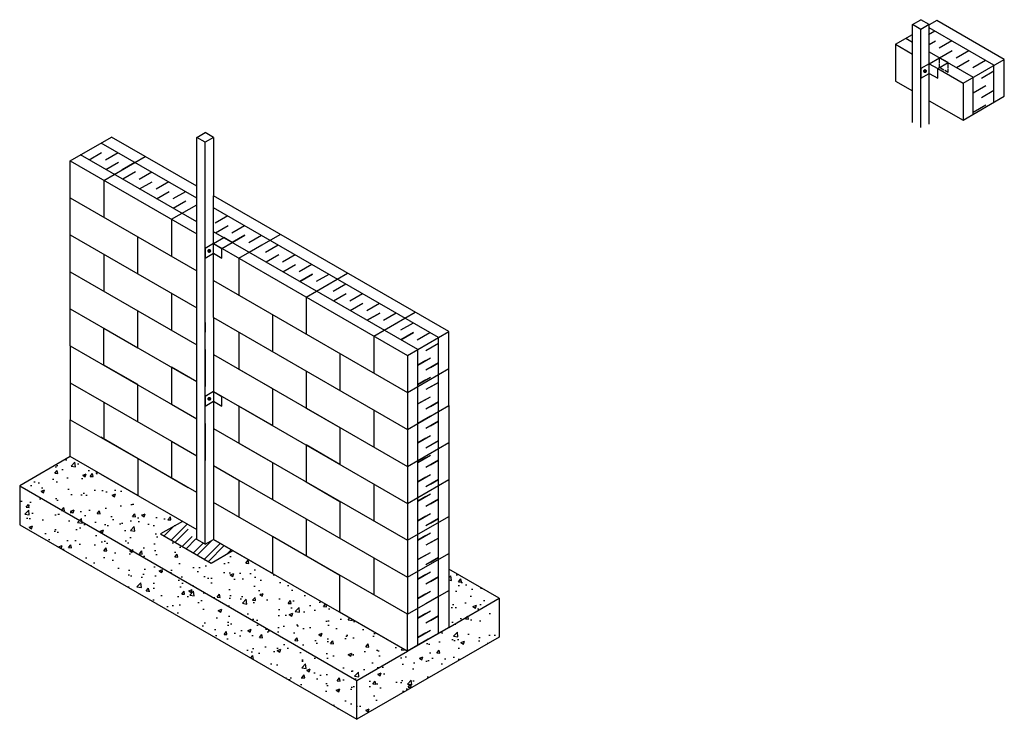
# Model space of a CAD drawing. Extents: x -1449 to 3609, y -214 to 3382.
import ezdxf

# ---------------------------------------------------------------- set-up
doc = ezdxf.new("R2010")
doc.units = 0
doc.header["$LTSCALE"] = 4
doc.linetypes.add('P-ORD', pattern=[6, 5, -1])
for name, color, linetype in [('ACIER', 6, 'CONTINUOUS'), ('BETON', 7, 'CONTINUOUS'), ('ISOBLOC', 3, 'CONTINUOUS'), ('ISOLANT', 9, 'CONTINUOUS')]:
    doc.layers.add(name, color=color, linetype=linetype)

msp = doc.modelspace()

# ---------------------------------------------------------------- hatches: boundary and pattern name
at = {"layer": 'ACIER'}
h = msp.add_hatch(dxfattribs=at)
h.set_pattern_fill('STEEL', color=256, scale=20, style=0)
h.set_pattern_definition([(45, (0, 0), (-44.9013, 44.9013), []), (45, (0, 31.75), (-44.9013, 44.9013), [])])
h.paths.add_polyline_path([(-453.2, 711.3), (-496.5, 686.3), (-583.2, 736.3), (-583.2, 786.3), (-613.2, 803.7), (-725, 739.1), (-465.2, 589.1), (-353.4, 653.7)])
at = {"layer": 'BETON'}
h = msp.add_hatch(dxfattribs=at)
h.set_pattern_fill('AR-CONC', color=256, style=0)
h.paths.add_polyline_path([(-1032.9, 1046), (-1189.4, 1136.3), (-1449.2, 986.3), (282.9, -13.7), (542.7, 136.3), (-353.4, 653.7), (-465.2, 589.1), (-725, 739.1), (-613.2, 803.7)])
h = msp.add_hatch(dxfattribs=at)
h.set_pattern_fill('AR-CONC', color=256, style=0)
h.paths.add_polyline_path([(-1449.2, 986.3), (-1449.2, 786.3), (282.9, -213.7), (282.9, -13.7)])
h.paths.add_polyline_path([(1014.7, 208.8), (1014.7, 408.8), (754.9, 258.8), (542.7, 136.3), (282.9, -13.7), (282.9, -213.7)])
h.paths.add_polyline_path([(754.9, 558.8), (754.9, 258.8), (1014.7, 408.8)])

# ---------------------------------------------------------------- linework, layer by layer
at = {"layer": 'ACIER'}
for p, q in [((3137.1, 3357.1), (3180.4, 3382.1)), ((3137.1, 2934.8), (3137.1, 3357.1)), ((3137.1, 2853.5), (3137.1, 3357.1)), ((3180.5, 3332.1), (3137.1, 3357.1)), ((3223.8, 3357.1), (3180.4, 3382.1)), ((3223.8, 3357.1), (3180.5, 3332.1)), ((3223.8, 2845), (3223.8, 3357.1)), ((3180.5, 2909.8), (3180.5, 3332.1)), ((3180.5, 2909.8), (3180.5, 3332.1)), ((3180.5, 2828.5), (3180.5, 3332.1)), ((3223.8, 3155.7), (3180.5, 3130.7)), ((3223.8, 3155.7), (3276.8, 3186.3)), ((3223.8, 3155.7), (3267.1, 3130.7)), ((3267.1, 3130.7), (3320.1, 3161.3)), ((3320.1, 3161.3), (3276.8, 3186.3)), ((3180.5, 3130.7), (3180.5, 3080.7)), ((3180.5, 3080.7), (3223.8, 3105.7)), ((3223.8, 3105.7), (3267.1, 3080.7)), ((3267.1, 3080.7), (3267.1, 3130.7)), ((-539.9, 2777.3), (-496.6, 2802.3)), ((-453.2, 2777.3), (-496.6, 2802.3)), ((-539.9, 2273.7), (-539.9, 2777.3)), ((-496.5, 2752.3), (-539.9, 2777.3)), ((-453.2, 2777.3), (-496.5, 2752.3)), ((-496.5, 2248.7), (-496.5, 2752.3)), ((-453.2, 2777.3), (-453.2, 2476.3)), ((-453.2, 2273.7), (-453.2, 2476.3)), ((-539.9, 1851.4), (-539.9, 2273.7)), ((-496.5, 1826.3), (-496.5, 2248.7)), ((-453.2, 2231.3), (-496.5, 2206.3)), ((-453.2, 1851.3), (-453.2, 2273.7)), ((-453.2, 2231.3), (-400.2, 2262)), ((-453.2, 2231.3), (-409.9, 2206.3)), ((-409.9, 2206.3), (-356.9, 2237)), ((-356.9, 2237), (-400.2, 2262)), ((-496.5, 2206.3), (-496.5, 2156.3)), ((-496.5, 2156.3), (-453.2, 2181.3)), ((-453.2, 2181.3), (-409.9, 2156.3)), ((-409.9, 2156.3), (-409.9, 2206.3)), ((-539.8, 711.3), (-539.9, 1851.4)), ((-496.5, 686.3), (-496.5, 1826.3)), ((-496.5, 1826.3), (-496.5, 1776.3)), ((-453.2, 1851.3), (-453.2, 711.3)), ((-453.2, 1471.3), (-496.5, 1446.3)), ((-453.2, 1471.3), (-409.9, 1446.3)), ((-496.5, 1446.3), (-496.5, 1396.3)), ((-496.5, 1396.3), (-453.2, 1421.3)), ((-453.2, 1421.3), (-409.9, 1396.3)), ((-409.9, 1396.3), (-409.9, 1446.3)), ((-496.5, 686.3), (-539.8, 711.3)), ((-496.5, 686.3), (-453.2, 711.3))]:
    msp.add_line(p, q, dxfattribs=at)
at = {"layer": 'ACIER', "linetype": 'P-ORD'}
for p, q in [((3276.8, 3136.3), (3276.8, 3186.3)), ((3320.1, 3111.3), (3276.8, 3136.3)), ((3320.1, 3111.3), (3320.1, 3161.3))]:
    msp.add_line(p, q, dxfattribs=at)
at = {"layer": 'ACIER', "const_width": 10}
for points in [[(3196.7, 3117.9, 1), (3206.7, 3117.9, 1)], [(-480.3, 2193.5, 1), (-470.3, 2193.5, 1)], [(-480.3, 1433.5, 1), (-470.3, 1433.5, 1)]]:
    msp.add_lwpolyline(points, format="xyb", close=True, dxfattribs=at)
at = {"layer": 'BETON'}
for p, q in [((-1189.4, 1136.3), (-1449.2, 986.3)), ((-1449.2, 986.3), (282.9, -13.7)), ((-1449.2, 986.3), (-1449.2, 786.3)), ((-1449.2, 786.3), (282.9, -213.7)), ((-613.2, 803.7), (-725, 739.1)), ((-725, 739.1), (-465.2, 589.1)), ((-465.2, 589.1), (-353.4, 653.7)), ((1014.7, 408.8), (754.9, 558.8)), ((754.9, 258.8), (1014.7, 408.8)), ((1014.7, 408.8), (1014.7, 208.8)), ((542.7, 136.3), (754.9, 258.8)), ((1014.7, 208.8), (282.9, -213.7)), ((282.9, -13.7), (542.7, 136.3)), ((282.9, -213.7), (282.9, -13.7))]:
    msp.add_line(p, q, dxfattribs=at)
at = {"layer": 'ISOBLOC'}
for p, q in [((3262.8, 3378.2), (3223.8, 3355.7)), ((3556.1, 3147.6), (3223.8, 3339.4)), ((3609.2, 3178.2), (3262.8, 3378.2)), ((3050.6, 3255.7), (3137.1, 3305.7)), ((3050.6, 3255.7), (3050.6, 3065.7)), ((3050.6, 3255.7), (3137.1, 3205.7)), ((3103.6, 3286.3), (3137.1, 3267)), ((3223.8, 3216.9), (3450, 3086.3)), ((3397, 3055.7), (3609.2, 3178.2)), ((3556.1, 2957.6), (3556.1, 3147.6)), ((3609.2, 2988.2), (3609.2, 3178.2)), ((3267.1, 3130.7), (3397, 3055.7)), ((3450, 2896.3), (3450, 3086.3)), ((3050.6, 3065.7), (3137.1, 3015.7)), ((3397, 3055.7), (3397, 2865.7)), ((3397, 3055.7), (3397, 2865.7)), ((3397, 2865.7), (3609.2, 2988.2)), ((3223.8, 2965.7), (3397, 2865.7)), ((-1189.4, 2656.3), (-977.2, 2778.8)), ((-539.9, 2465.1), (-1030.2, 2748.2)), ((-539.9, 2526.4), (-977.2, 2778.8)), ((-539.9, 2342.6), (-1136.3, 2687)), ((-1189.4, 2466.3), (-1189.4, 2656.3)), ((-1189.4, 2656.3), (-539.9, 2281.4)), ((-1016.2, 2556.3), (-804, 2678.8)), ((-1016.2, 2556.3), (-1016.2, 2366.3)), ((-1189.4, 2276.3), (-1189.4, 2466.3)), ((-1189.4, 2466.3), (-539.9, 2091.4)), ((-669.8, 2356.3), (-539.9, 2431.3)), ((754.9, 1778.8), (-453.2, 2476.3)), ((701.8, 1748.2), (-453.2, 2415.1)), ((-669.8, 2356.3), (-669.8, 2166.3)), ((-1189.4, 2086.3), (-1189.4, 2276.3)), ((-1189.4, 2276.3), (-539.9, 1901.4)), ((595.7, 1687), (-453.2, 2292.6)), ((-323.3, 2156.3), (-111.2, 2278.8)), ((-843, 2076.3), (-843, 2266.3)), ((-453.2, 2231.3), (542.7, 1656.3)), ((-1016.2, 2176.3), (-1016.2, 1986.3)), ((-323.3, 2156.3), (-323.3, 1966.3)), ((-1189.4, 1896.3), (-1189.4, 2086.3)), ((-1189.4, 2086.3), (-583.2, 1736.4)), ((23.1, 1956.3), (235.2, 2078.8)), ((-453.2, 2041.3), (542.7, 1466.3)), ((-669.8, 1976.3), (-669.8, 1786.3)), ((23.1, 1956.3), (23.1, 1766.3)), ((-1189.4, 1706.3), (-1189.4, 1896.3)), ((-1189.4, 1896.3), (-583.2, 1546.4)), ((-843, 1696.3), (-843, 1886.3)), ((-843, 1886.3), (-539.9, 1711.3)), ((369.5, 1756.3), (581.7, 1878.8)), ((-453.2, 1851.3), (542.7, 1276.3)), ((-150.1, 1866.3), (-150.1, 1676.3)), ((-1016.2, 1606.3), (-1016.2, 1796.3)), ((-1016.2, 1796.3), (-843, 1696.3)), ((-323.3, 1776.3), (-323.3, 1586.3)), ((542.7, 1656.3), (754.9, 1778.8)), ((754.9, 1398.8), (754.9, 1778.8)), ((369.5, 1756.3), (369.5, 1566.3)), ((701.8, 228.2), (701.8, 1748.2)), ((-1189.4, 1706.3), (-1189.4, 1516.3)), ((-1189.4, 1706.3), (-583.2, 1356.4)), ((-496.5, 1686.3), (-496.5, 1496.3)), ((595.7, 167), (595.7, 1687)), ((-453.2, 1661.3), (542.7, 1086.3)), ((196.3, 1666.3), (196.3, 1476.3)), ((542.7, 1656.3), (542.7, 1276.3)), ((-843, 1506.3), (-1016.2, 1606.3)), ((-539.9, 1521.3), (-669.8, 1596.3)), ((-669.8, 1596.3), (-669.8, 1406.3)), ((-323.3, 1586.3), (-150.1, 1486.3)), ((23.1, 1576.3), (23.1, 1386.3)), ((542.7, 1466.3), (754.9, 1588.8)), ((-1189.4, 1516.3), (-1016.2, 1416.3)), ((-1189.4, 1516.3), (-1189.4, 1326.3)), ((-843, 1316.3), (-843, 1506.3)), ((-453.2, 1471.3), (542.7, 896.3)), ((-150.1, 1486.3), (-150.1, 1296.3)), ((-1016.2, 1416.3), (-669.8, 1216.3)), ((-1016.2, 1416.3), (-1016.2, 1226.3)), ((-669.8, 1406.3), (-539.9, 1331.3)), ((-150.1, 1296.3), (-323.3, 1396.3)), ((-323.3, 1396.3), (-323.3, 1206.3)), ((23.1, 1386.3), (196.3, 1286.3)), ((369.5, 1376.3), (369.5, 1186.3)), ((542.7, 1276.3), (754.9, 1398.8)), ((754.9, 1398.8), (754.9, 258.8)), ((-1189.4, 1136.3), (-1189.4, 1326.3)), ((-1189.4, 1326.3), (-843, 1126.3)), ((-496.5, 1306.3), (-496.5, 1116.3)), ((-453.2, 1281.3), (542.7, 706.3)), ((196.3, 1286.3), (196.3, 1096.3)), ((542.7, 1276.3), (542.7, 516.3)), ((-583.2, 976.3), (-1032.9, 1236)), ((-669.8, 1216.3), (-539.8, 1141.3)), ((-669.8, 1216.3), (-669.8, 1026.3)), ((-323.3, 1206.3), (-150.1, 1106.3)), ((196.3, 1096.3), (23.1, 1196.3)), ((23.1, 1196.3), (23.1, 1006.3)), ((542.7, 1086.3), (754.9, 1208.8)), ((-843, 936.3), (-1189.4, 1136.3)), ((-539.8, 951.3), (-843, 1126.3)), ((-843, 1126.3), (-843, 936.3)), ((-453.2, 1091.3), (-323.3, 1016.3)), ((-150.1, 1106.3), (-150.1, 916.3)), ((-1032.9, 1046), (-539.8, 761.3)), ((-323.3, 1016.3), (23.1, 816.3)), ((-323.3, 1016.3), (-323.3, 826.3)), ((542.7, 896.3), (754.9, 1018.8)), ((23.1, 1006.3), (196.3, 906.3)), ((369.5, 996.3), (369.5, 806.3)), ((-496.5, 736.3), (-496.5, 926.3)), ((542.7, 326.3), (-453.2, 901.3)), ((196.3, 906.3), (196.3, 716.3)), ((23.1, 816.3), (369.5, 616.3)), ((23.1, 816.3), (23.1, 626.3)), ((542.7, 706.3), (754.9, 828.8)), ((-150.1, 536.3), (-453.2, 711.3)), ((-453.2, 711.3), (542.7, 136.3)), ((196.3, 526.3), (-150.1, 726.3)), ((-150.1, 726.3), (-150.1, 536.3)), ((369.5, 616.3), (542.7, 516.3)), ((369.5, 616.3), (369.5, 426.3)), ((542.7, 516.3), (754.9, 638.8)), ((196.3, 336.3), (196.3, 526.3)), ((542.7, 516.3), (542.7, 326.3)), ((542.7, 326.3), (754.9, 448.8)), ((542.7, 136.3), (196.3, 336.3)), ((542.7, 136.3), (542.7, 326.3)), ((542.7, 136.3), (754.9, 258.8)), ((754.9, 258.8), (648.8, 197.6)), ((648.8, 197.6), (542.7, 136.3))]:
    msp.add_line(p, q, dxfattribs=at)
at = {"layer": 'ISOLANT'}
for p, q in [((3253, 3322.6), (3220.5, 3303.8)), ((3222.7, 3255.1), (3255.2, 3273.8)), ((3339.6, 3272.6), (3274.7, 3235.1)), ((3276.8, 3186.3), (3341.8, 3223.8)), ((3426.2, 3222.6), (3361.3, 3185.1)), ((3363.4, 3136.3), (3428.4, 3173.8)), ((3512.8, 3172.6), (3447.9, 3135.1)), ((3556.1, 3117.6), (3491.2, 3080.1)), ((3450, 3006.3), (3515, 3043.8)), ((3556.1, 3017.6), (3491.2, 2980.1)), ((3450, 2906.3), (3515, 2943.8)), ((-1093, 2662), (-1028.1, 2699.5)), ((-943.6, 2698.2), (-1008.6, 2660.7)), ((-1006.4, 2612), (-941.5, 2649.5)), ((-857, 2648.2), (-922, 2610.7)), ((-854.9, 2599.5), (-919.8, 2562)), ((-770.4, 2598.2), (-835.4, 2560.7)), ((-833.2, 2512), (-768.3, 2549.5)), ((-683.8, 2548.2), (-748.8, 2510.7)), ((-746.6, 2462), (-681.7, 2499.5)), ((-597.2, 2498.2), (-662.2, 2460.7)), ((-595.1, 2449.5), (-660, 2412)), ((-380.7, 2373.2), (-445.7, 2335.7)), ((-443.5, 2287), (-378.6, 2324.5)), ((-294.1, 2323.2), (-359.1, 2285.7)), ((-291.9, 2274.5), (-356.9, 2237)), ((-356.9, 2237), (-291.9, 2274.5)), ((-207.5, 2273.2), (-272.5, 2235.7)), ((-270.3, 2187), (-205.3, 2224.5)), ((-120.9, 2223.2), (-185.9, 2185.7)), ((-183.7, 2137), (-118.7, 2174.5)), ((-34.3, 2173.2), (-99.3, 2135.7)), ((-97.1, 2087), (-32.1, 2124.5)), ((52.3, 2123.2), (-12.7, 2085.7)), ((54.5, 2074.5), (-10.5, 2037)), ((-10.5, 2037), (54.5, 2074.5)), ((138.9, 2073.2), (73.9, 2035.7)), ((76.1, 1987), (141.1, 2024.5)), ((225.5, 2023.2), (160.5, 1985.7)), ((162.7, 1937), (227.7, 1974.5)), ((312.1, 1973.2), (247.2, 1935.7)), ((249.3, 1887), (314.3, 1924.5)), ((398.7, 1923.2), (333.8, 1885.7)), ((400.9, 1874.5), (335.9, 1837)), ((335.9, 1837), (400.9, 1874.5)), ((485.3, 1873.2), (420.4, 1835.7)), ((422.5, 1787), (487.5, 1824.5)), ((571.9, 1823.2), (507, 1785.7)), ((574.1, 1774.5), (509.1, 1737)), ((509.1, 1737), (574.1, 1774.5)), ((658.5, 1773.2), (593.6, 1735.7)), ((701.8, 1718.2), (636.9, 1680.7)), ((595.7, 1607), (660.7, 1644.5)), ((636.9, 1630.7), (595.7, 1607)), ((701.8, 1618.2), (636.9, 1580.7)), ((701.8, 1618.2), (636.9, 1580.7)), ((701.8, 1618.2), (636.9, 1580.7)), ((660.7, 1594.5), (701.8, 1618.2)), ((595.7, 1507), (660.7, 1544.5)), ((636.9, 1530.7), (595.7, 1507)), ((701.8, 1518.2), (636.9, 1480.7)), ((701.8, 1518.2), (636.9, 1480.7)), ((701.8, 1518.2), (636.9, 1480.7)), ((660.7, 1494.5), (701.8, 1518.2)), ((595.7, 1407), (660.7, 1444.5)), ((636.9, 1430.7), (595.7, 1407)), ((701.8, 1418.2), (636.9, 1380.7)), ((701.8, 1418.2), (636.9, 1380.7)), ((701.8, 1418.2), (636.9, 1380.7)), ((660.7, 1394.5), (701.8, 1418.2)), ((660.7, 1344.5), (595.7, 1307)), ((595.7, 1307), (660.7, 1344.5)), ((636.9, 1330.7), (595.7, 1307)), ((701.8, 1318.2), (636.9, 1280.7)), ((701.8, 1318.2), (636.9, 1280.7)), ((701.8, 1318.2), (636.9, 1280.7)), ((660.7, 1294.5), (701.8, 1318.2)), ((595.7, 1207), (660.7, 1244.5)), ((636.9, 1230.7), (595.7, 1207)), ((701.8, 1218.2), (636.9, 1180.7)), ((701.8, 1218.2), (636.9, 1180.7)), ((660.7, 1194.5), (701.8, 1218.2)), ((595.7, 1107), (660.7, 1144.5)), ((636.9, 1130.7), (595.7, 1107)), ((701.8, 1118.2), (636.9, 1080.7)), ((701.8, 1118.2), (636.9, 1080.7)), ((660.7, 1094.5), (701.8, 1118.2)), ((595.7, 1007), (660.7, 1044.5)), ((636.9, 1030.7), (595.7, 1007)), ((701.8, 1018.2), (636.9, 980.7)), ((701.8, 1018.2), (636.9, 980.7)), ((660.7, 994.5), (701.8, 1018.2)), ((595.7, 907), (660.7, 944.5)), ((636.9, 930.7), (595.7, 907)), ((701.8, 918.2), (636.9, 880.7)), ((701.8, 918.2), (636.9, 880.7)), ((660.7, 894.5), (701.8, 918.2)), ((595.7, 807), (660.7, 844.5)), ((636.9, 830.7), (595.7, 807)), ((701.8, 818.2), (636.9, 780.7)), ((701.8, 818.2), (636.9, 780.7)), ((660.7, 794.5), (701.8, 818.2)), ((595.7, 707), (660.7, 744.5)), ((636.9, 730.7), (595.7, 707)), ((701.8, 718.2), (636.9, 680.7)), ((701.8, 718.2), (636.9, 680.7)), ((660.7, 694.5), (701.8, 718.2)), ((595.7, 607), (660.7, 644.5)), ((636.9, 630.7), (595.7, 607)), ((701.8, 618.2), (636.9, 580.7)), ((701.8, 618.2), (636.9, 580.7)), ((660.7, 594.5), (701.8, 618.2)), ((595.7, 507), (660.7, 544.5)), ((636.9, 530.7), (595.7, 507)), ((701.8, 518.2), (636.9, 480.7)), ((701.8, 518.2), (636.9, 480.7)), ((660.7, 494.5), (701.8, 518.2)), ((595.7, 407), (660.7, 444.5)), ((636.9, 430.7), (595.7, 407)), ((701.8, 418.2), (636.9, 380.7)), ((701.8, 418.2), (636.9, 380.7)), ((660.7, 394.5), (701.8, 418.2)), ((595.7, 307), (660.7, 344.5)), ((636.9, 330.7), (595.7, 307)), ((701.8, 318.2), (636.9, 280.7)), ((701.8, 318.2), (636.9, 280.7)), ((660.7, 294.5), (701.8, 318.2)), ((595.7, 207), (660.7, 244.5)), ((636.9, 230.7), (595.7, 207))]:
    msp.add_line(p, q, dxfattribs=at)

doc.saveas('drawing.dxf')
